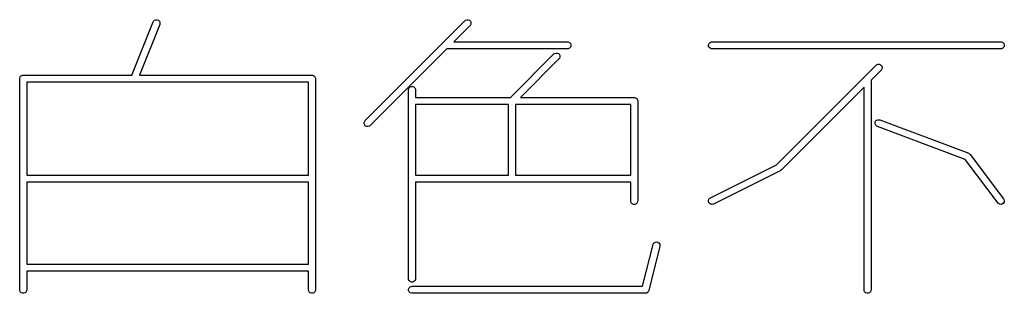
# Model space of a CAD drawing. Extents: x 20 to 200, y -176 to -20.
# Tile 1 of 10: x 20.5 to 41.6, y -176.46 to -170.59. Entities that reach past the tile are written whole.
import ezdxf

# ---------------------------------------------------------------- set-up
doc = ezdxf.new("R2010")
doc.units = 0
doc.layers.add('BLACK', color=7, linetype='CONTINUOUS')

msp = doc.modelspace()

# ---------------------------------------------------------------- linework, layer by layer
at = {"layer": 'BLACK', "linetype": 'CONTINUOUS'}
for p, q in [((22.905048, -171.781485), (23.362381, -170.638155)), ((23.501653, -170.693863), (23.066604, -171.781485)), ((23.362381, -170.638155), (23.369153, -170.625104)), ((23.369153, -170.625104), (23.389592, -170.604161)), ((23.389592, -170.604161), (23.416489, -170.592634)), ((23.416489, -170.592634), (23.445751, -170.592277)), ((23.445751, -170.592277), (23.472922, -170.603145)), ((23.472922, -170.603145), (23.493865, -170.623584)), ((23.493865, -170.623584), (23.505392, -170.650481)), ((23.505749, -170.679743), (23.501653, -170.693863)), ((23.505392, -170.650481), (23.505749, -170.679743)), ((27.902793, -172.755833), (30.04565, -170.612976)), ((30.04565, -170.612976), (30.057015, -170.603649)), ((30.057015, -170.603649), (30.084051, -170.59245)), ((30.084051, -170.59245), (30.113314, -170.59245)), ((30.113314, -170.59245), (30.14035, -170.603649)), ((30.14035, -170.603649), (30.161043, -170.624342)), ((30.161043, -170.707677), (30.151716, -170.719042)), ((30.161043, -170.624342), (30.172242, -170.651378)), ((30.172242, -170.680641), (30.161043, -170.707677)), ((30.172242, -170.651378), (30.172242, -170.680641)), ((30.151716, -170.719042), (29.803558, -171.0672)), ((29.803558, -171.0672), (32.24154, -171.0672)), ((32.24154, -171.0672), (32.256172, -171.068641)), ((32.256172, -171.068641), (32.283208, -171.07984)), ((32.283208, -171.07984), (32.3039, -171.100532)), ((32.3039, -171.100532), (32.315099, -171.127568)), ((32.315099, -171.127568), (32.315099, -171.156832)), ((35.263219, -171.127568), (35.274418, -171.100532)), ((35.263219, -171.156832), (35.263219, -171.127568)), ((35.274418, -171.100532), (35.29511, -171.07984)), ((35.29511, -171.07984), (35.322146, -171.068641)), ((35.322146, -171.068641), (35.336778, -171.0672)), ((35.336778, -171.0672), (41.527254, -171.0672)), ((41.527254, -171.0672), (41.541886, -171.068641)), ((41.541886, -171.068641), (41.568922, -171.07984)), ((41.568922, -171.07984), (41.589614, -171.100532)), ((41.589614, -171.100532), (41.600813, -171.127568)), ((41.600813, -171.127568), (41.600813, -171.156832)), ((29.653558, -171.2172), (28.008859, -172.861899)), ((32.24154, -171.2172), (29.653558, -171.2172)), ((31.019998, -172.257676), (31.950412, -171.327262)), ((31.950412, -171.327262), (31.961777, -171.317935)), ((31.961777, -171.317935), (31.988813, -171.306736)), ((31.988813, -171.306736), (32.018076, -171.306736)), ((32.018076, -171.306736), (32.045113, -171.317935)), ((32.045113, -171.317935), (32.065805, -171.338627)), ((32.065805, -171.338627), (32.077004, -171.365664)), ((32.256172, -171.215759), (32.24154, -171.2172)), ((32.283208, -171.20456), (32.256172, -171.215759)), ((32.3039, -171.183868), (32.283208, -171.20456)), ((32.315099, -171.156832), (32.3039, -171.183868)), ((35.274418, -171.183868), (35.263219, -171.156832)), ((35.29511, -171.20456), (35.274418, -171.183868)), ((35.322146, -171.215759), (35.29511, -171.20456)), ((35.336778, -171.2172), (35.322146, -171.215759)), ((41.527254, -171.2172), (35.336778, -171.2172)), ((41.541886, -171.215759), (41.527254, -171.2172)), ((41.568922, -171.20456), (41.541886, -171.215759)), ((41.589614, -171.183868), (41.568922, -171.20456)), ((41.600813, -171.156832), (41.589614, -171.183868)), ((32.056478, -171.433328), (31.23213, -172.257676)), ((32.065805, -171.421963), (32.056478, -171.433328)), ((32.077004, -171.394927), (32.065805, -171.421963)), ((32.077004, -171.365664), (32.077004, -171.394927)), ((38.855174, -171.565357), (38.866539, -171.55603)), ((38.866539, -171.55603), (38.893575, -171.544831)), ((38.893575, -171.544831), (38.922838, -171.544831)), ((38.922838, -171.544831), (38.949875, -171.55603)), ((38.949875, -171.55603), (38.970567, -171.576722)), ((36.720922, -173.699608), (38.855174, -171.565357)), ((38.96124, -171.671423), (38.745111, -171.887551)), ((38.970567, -171.660058), (38.96124, -171.671423)), ((38.970567, -171.576722), (38.981766, -171.603759)), ((38.981766, -171.633022), (38.970567, -171.660058)), ((38.981766, -171.603759), (38.981766, -171.633022)), ((20.499874, -171.856485), (20.501315, -171.841853)), ((20.499874, -176.380295), (20.499874, -171.856485)), ((20.501315, -171.841853), (20.512514, -171.814817)), ((20.512514, -171.814817), (20.533206, -171.794125)), ((20.533206, -171.794125), (20.560242, -171.782926)), ((20.560242, -171.782926), (20.574874, -171.781485)), ((20.574874, -171.781485), (22.905048, -171.781485)), ((26.69035, -171.931485), (20.649874, -171.931485)), ((20.649874, -171.931485), (20.649874, -173.924342)), ((23.066604, -171.781485), (26.76535, -171.781485)), ((26.69035, -173.924342), (26.69035, -171.931485)), ((26.76535, -171.781485), (26.779982, -171.782926)), ((26.779982, -171.782926), (26.807018, -171.794125)), ((26.807018, -171.794125), (26.82771, -171.814817)), ((26.82771, -171.814817), (26.838909, -171.841853)), ((26.838909, -171.841853), (26.84035, -171.856485)), ((26.84035, -171.856485), (26.84035, -176.380295)), ((38.745111, -171.887551), (38.745111, -176.380295)), ((28.833207, -172.09458), (28.834648, -172.079948)), ((28.833207, -176.1422), (28.833207, -172.09458)), ((28.834648, -172.079948), (28.845847, -172.052912)), ((28.845847, -172.052912), (28.866539, -172.03222)), ((28.866539, -172.03222), (28.893575, -172.021021)), ((28.893575, -172.021021), (28.922839, -172.021021)), ((28.922839, -172.021021), (28.949875, -172.03222)), ((28.949875, -172.03222), (28.970567, -172.052912)), ((28.970567, -172.052912), (28.981766, -172.079948)), ((28.981766, -172.079948), (28.983207, -172.09458)), ((28.983207, -172.09458), (28.983207, -172.257676)), ((38.595111, -172.037551), (36.818382, -173.81428)), ((38.595111, -176.380295), (38.595111, -172.037551)), ((28.983207, -172.257676), (31.019998, -172.257676)), ((31.23213, -172.257676), (33.670112, -172.257676)), ((33.670112, -172.257676), (33.684744, -172.259117)), ((33.684744, -172.259117), (33.71178, -172.270316)), ((33.71178, -172.270316), (33.732472, -172.291008)), ((33.732472, -172.291008), (33.743671, -172.318044)), ((33.743671, -172.318044), (33.745112, -172.332676)), ((33.745112, -172.332676), (33.745112, -174.475533)), ((30.976064, -172.407676), (28.983207, -172.407676)), ((28.983207, -172.407676), (28.983207, -173.924342)), ((30.976064, -173.924342), (30.976064, -172.407676)), ((33.595112, -172.407676), (31.126064, -172.407676)), ((31.126064, -172.407676), (31.126064, -173.924342)), ((33.595112, -173.924342), (33.595112, -172.407676)), ((27.882267, -172.794235), (27.893466, -172.767198)), ((27.882267, -172.823497), (27.882267, -172.794235)), ((27.893466, -172.850534), (27.882267, -172.823497)), ((27.893466, -172.767198), (27.902793, -172.755833)), ((38.834194, -172.796738), (38.844469, -172.769337)), ((38.835187, -172.825985), (38.834194, -172.796738)), ((38.847296, -172.852625), (38.835187, -172.825985)), ((38.844469, -172.769337), (38.864448, -172.747955)), ((38.864448, -172.747955), (38.891088, -172.735846)), ((38.891088, -172.735846), (38.920335, -172.734853)), ((38.920335, -172.734853), (38.934541, -172.738641)), ((38.934541, -172.738641), (40.839302, -173.452927)), ((27.914158, -172.871226), (27.893466, -172.850534)), ((27.941195, -172.882425), (27.914158, -172.871226)), ((27.970457, -172.882425), (27.941195, -172.882425)), ((27.997494, -172.871226), (27.970457, -172.882425)), ((28.008859, -172.861899), (27.997494, -172.871226)), ((38.868678, -172.872604), (38.847296, -172.852625)), ((38.881873, -172.879091), (38.868678, -172.872604)), ((40.766116, -173.585682), (38.881873, -172.879091)), ((40.839302, -173.452927), (40.852497, -173.459414)), ((40.852497, -173.459414), (40.857338, -173.463937)), ((41.467254, -174.520533), (40.766116, -173.585682)), ((40.857338, -173.463937), (40.863036, -173.467311)), ((40.863036, -173.467311), (40.872968, -173.478152)), ((40.872968, -173.478152), (41.587254, -174.430533)), ((35.303237, -174.408451), (36.720922, -173.699608)), ((36.79889, -173.828329), (35.370319, -174.542615)), ((36.805189, -173.824364), (36.79889, -173.828329)), ((36.807017, -173.823607), (36.805189, -173.824364)), ((36.809073, -173.821918), (36.807017, -173.823607)), ((36.811333, -173.820497), (36.809073, -173.821918)), ((36.812632, -173.818998), (36.811333, -173.820497)), ((36.818382, -173.81428), (36.812632, -173.818998)), ((20.649874, -173.924342), (26.69035, -173.924342)), ((26.69035, -174.074342), (20.649874, -174.074342)), ((20.649874, -174.074342), (20.649874, -175.829104)), ((26.69035, -175.829104), (26.69035, -174.074342)), ((28.983207, -173.924342), (30.976064, -173.924342)), ((33.595112, -174.074342), (28.983207, -174.074342)), ((28.983207, -174.074342), (28.983207, -176.1422)), ((31.126064, -173.924342), (33.595112, -173.924342)), ((33.595112, -174.475533), (33.595112, -174.074342)), ((33.596553, -174.490165), (33.595112, -174.475533)), ((33.607752, -174.517201), (33.596553, -174.490165)), ((33.743671, -174.490165), (33.732472, -174.517201)), ((33.745112, -174.475533), (33.743671, -174.490165)), ((35.262367, -174.466152), (35.271621, -174.438391)), ((35.264441, -174.495342), (35.262367, -174.466152)), ((35.277528, -174.521517), (35.264441, -174.495342)), ((35.271621, -174.438391), (35.290794, -174.416283)), ((35.290794, -174.416283), (35.303237, -174.408451)), ((41.598004, -174.50042), (41.583095, -174.525601)), ((41.587254, -174.430533), (41.59488, -174.443103)), ((41.59488, -174.443103), (41.602143, -174.471451)), ((41.602143, -174.471451), (41.598004, -174.50042)), ((33.628444, -174.537893), (33.607752, -174.517201)), ((33.65548, -174.549092), (33.628444, -174.537893)), ((33.684744, -174.549092), (33.65548, -174.549092)), ((33.71178, -174.537893), (33.684744, -174.549092)), ((33.732472, -174.517201), (33.71178, -174.537893)), ((35.299636, -174.54069), (35.277528, -174.521517)), ((35.327397, -174.549944), (35.299636, -174.54069)), ((35.356587, -174.54787), (35.327397, -174.549944)), ((35.370319, -174.542615), (35.356587, -174.54787)), ((41.477186, -174.531374), (41.467254, -174.520533)), ((41.502367, -174.546283), (41.477186, -174.531374)), ((41.531335, -174.550421), (41.502367, -174.546283)), ((41.559684, -174.543159), (41.531335, -174.550421)), ((41.583095, -174.525601), (41.559684, -174.543159)), ((34.09591, -175.372365), (34.121003, -175.35731)), ((34.121003, -175.35731), (34.149948, -175.353002)), ((34.149948, -175.353002), (34.178338, -175.3601)), ((33.849648, -176.305295), (34.073541, -175.409724)), ((34.219063, -175.446104), (33.980968, -176.398485)), ((34.073541, -175.409724), (34.078488, -175.395878)), ((34.078488, -175.395878), (34.09591, -175.372365)), ((34.178338, -175.3601), (34.20185, -175.377522)), ((34.20185, -175.377522), (34.216906, -175.402614)), ((34.216906, -175.402614), (34.221214, -175.431559)), ((34.221214, -175.431559), (34.219063, -175.446104)), ((20.649874, -175.829104), (26.69035, -175.829104)), ((26.69035, -175.979104), (20.649874, -175.979104)), ((20.649874, -175.979104), (20.649874, -176.380295)), ((26.69035, -176.380295), (26.69035, -175.979104)), ((28.834648, -176.156832), (28.833207, -176.1422)), ((28.845847, -176.183868), (28.834648, -176.156832)), ((28.866539, -176.20456), (28.845847, -176.183868)), ((28.970567, -176.183868), (28.949875, -176.20456)), ((28.981766, -176.156832), (28.970567, -176.183868)), ((28.983207, -176.1422), (28.981766, -176.156832)), ((20.501315, -176.394927), (20.499874, -176.380295)), ((20.512514, -176.421963), (20.501315, -176.394927)), ((20.648433, -176.394927), (20.637234, -176.421963)), ((20.649874, -176.380295), (20.648433, -176.394927)), ((26.691791, -176.394927), (26.69035, -176.380295)), ((26.70299, -176.421963), (26.691791, -176.394927)), ((26.838909, -176.394927), (26.82771, -176.421963)), ((26.84035, -176.380295), (26.838909, -176.394927)), ((28.834648, -176.365663), (28.845847, -176.338627)), ((28.834648, -176.394927), (28.834648, -176.365663)), ((28.845847, -176.421963), (28.834648, -176.394927)), ((28.845847, -176.338627), (28.866539, -176.317935)), ((28.893575, -176.215759), (28.866539, -176.20456)), ((28.866539, -176.317935), (28.893575, -176.306736)), ((28.922839, -176.215759), (28.893575, -176.215759)), ((28.893575, -176.306736), (28.908207, -176.305295)), ((28.908207, -176.305295), (33.849648, -176.305295)), ((28.949875, -176.20456), (28.922839, -176.215759)), ((33.976021, -176.412331), (33.9727, -176.416811)), ((33.980968, -176.398485), (33.976021, -176.412331)), ((38.596552, -176.394927), (38.595111, -176.380295)), ((38.607751, -176.421963), (38.596552, -176.394927)), ((38.74367, -176.394927), (38.732471, -176.421963)), ((38.745111, -176.380295), (38.74367, -176.394927)), ((20.533206, -176.442655), (20.512514, -176.421963)), ((20.560242, -176.453854), (20.533206, -176.442655)), ((20.589506, -176.453854), (20.560242, -176.453854)), ((20.616542, -176.442655), (20.589506, -176.453854)), ((20.637234, -176.421963), (20.616542, -176.442655)), ((26.723682, -176.442655), (26.70299, -176.421963)), ((26.750718, -176.453854), (26.723682, -176.442655)), ((26.779982, -176.453854), (26.750718, -176.453854)), ((26.807018, -176.442655), (26.779982, -176.453854)), ((26.82771, -176.421963), (26.807018, -176.442655)), ((28.866539, -176.442655), (28.845847, -176.421963)), ((28.893575, -176.453854), (28.866539, -176.442655)), ((28.908207, -176.455295), (28.893575, -176.453854)), ((33.908207, -176.455295), (28.908207, -176.455295)), ((33.922839, -176.453854), (33.908207, -176.455295)), ((33.927992, -176.451719), (33.922839, -176.453854)), ((33.933506, -176.450899), (33.927992, -176.451719)), ((33.941383, -176.446172), (33.933506, -176.450899)), ((33.949875, -176.442655), (33.941383, -176.446172)), ((33.953818, -176.438711), (33.949875, -176.442655)), ((33.958599, -176.435843), (33.953818, -176.438711)), ((33.964068, -176.428461), (33.958599, -176.435843)), ((33.970567, -176.421963), (33.964068, -176.428461)), ((33.9727, -176.416811), (33.970567, -176.421963)), ((38.628443, -176.442655), (38.607751, -176.421963)), ((38.655479, -176.453854), (38.628443, -176.442655)), ((38.684743, -176.453854), (38.655479, -176.453854)), ((38.711779, -176.442655), (38.684743, -176.453854)), ((38.732471, -176.421963), (38.711779, -176.442655))]:
    msp.add_line(p, q, dxfattribs=at)

doc.saveas('drawing.dxf')
